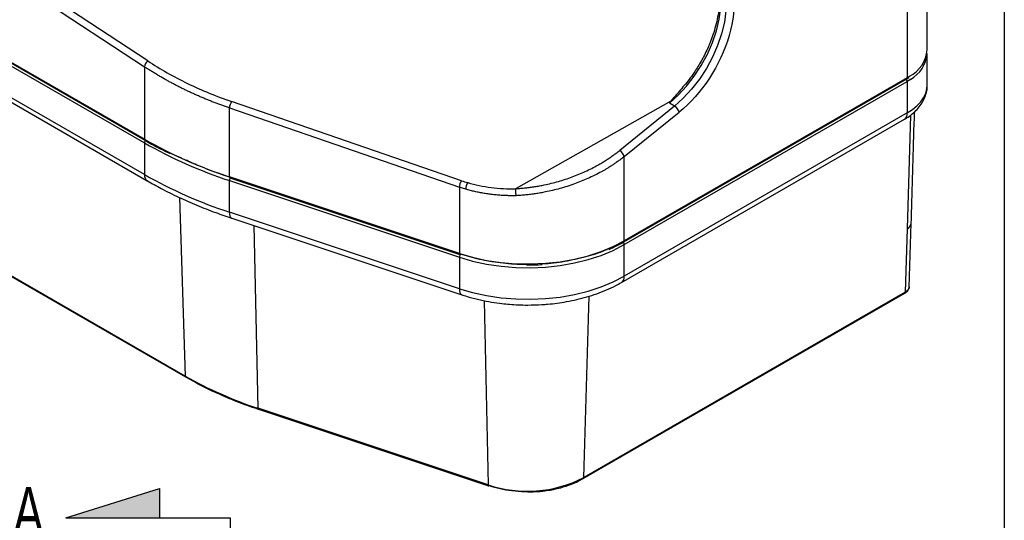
# Model space of a CAD drawing. Header units: millimetres. Extents: x 32 to 1494, y 32 to 1048.
# Tile 25 of 27: x 1149 to 1365, y 657 to 767. Entities that reach past the tile are written whole.
import ezdxf

# ---------------------------------------------------------------- set-up
doc = ezdxf.new("R2010")
doc.units = ezdxf.units.MM
doc.header["$LTSCALE"] = 5
doc.layers.add('DIMENSIONS', color=140, linetype='Continuous', lineweight=25)
doc.layers.add('TEXT', color=140, linetype='Continuous', lineweight=25)
doc.styles.add('SLDTEXTSTYLE0', font='TXT', dxfattribs={"width": 0.7})

# ---------------------------------------------------------------- blocks, each defined once
blk = doc.blocks.new('SW_NOTE_0')
at = {"layer": 'TEXT', "color": 0, "insert": (23.2, 68.2), "char_height": 52.9, "attachment_point": 2, "style": 'SLDTEXTSTYLE0'}
blk.add_mtext('A', dxfattribs=at)
blk = doc.blocks.new('DETAIL-A_RIGHT SIDE')
at = {"layer": 'DIMENSIONS'}
blk.add_hatch(color=256, dxfattribs=at).paths.add_polyline_path([(249.6, -1041.6), (249.6, -1009.1), (146.9, -1041.6)], flags=0)
for p, q in [((146.9, -1041.6), (249.6, -1009.1)), ((249.6, -1009.1), (249.6, -1041.6)), ((146.9, -1041.6), (327.4, -1041.6)), ((327.4, -1041.6), (327.4, -1576.2))]:
    blk.add_line(p, q, dxfattribs=at)
at = {"layer": 'TEXT'}
blk.add_blockref('SW_NOTE_0', (82.6, -1075.9), dxfattribs=at)

msp = doc.modelspace()

# ---------------------------------------------------------------- linework, layer by layer
for p, q in [((1176.463708, 740.969649), (974.017233, 857.839511)), ((974.017233, 857.02297), (1176.463708, 740.153108)), ((974.120807, 857.610589), (1176.567282, 740.740726)), ((1176.463708, 733.212511), (974.017233, 850.082373)), ((974.638676, 848.708839), (1177.08515, 731.838977)), ((1348.334446, 760.625195), (1348.334446, 821.35995)), ((1343.941048, 807.169016), (1343.941048, 754.502134)), ((1185.379302, 688.944406), (982.932827, 805.814269)), ((983.036185, 805.59947), (1185.48266, 688.729608)), ((1149.284374, 774.772508), (1176.463708, 756.884864)), ((1177.192334, 758.194334), (1154.090587, 773.398379)), ((1348.334446, 752.868057), (1348.334446, 759.808654)), ((1176.463708, 756.884864), (1176.463708, 740.969649)), ((1343.941048, 754.502134), (1281.811278, 718.635381)), ((1343.822725, 754.282107), (1344.31935, 754.582607)), ((1343.941048, 754.502134), (1344.445344, 754.807809)), ((1281.707704, 718.406459), (1343.837474, 754.273211)), ((1281.811278, 717.81884), (1343.941048, 753.685593)), ((1344.663314, 754.133098), (1343.941048, 753.685593)), ((1343.941048, 753.685593), (1343.941048, 746.744996)), ((1246.078172, 731.863131), (1195.583416, 749.264692)), ((1292.027355, 749.322878), (1258.075181, 730.127592)), ((1292.833012, 748.256661), (1280.79634, 738.528138)), ((1291.701641, 748.909788), (1292.027355, 749.322878)), ((1292.833012, 748.256661), (1291.701641, 748.909788)), ((1195.103319, 747.845131), (1245.598074, 730.44357)), ((1195.103319, 732.71289), (1195.103319, 747.845131)), ((1281.811278, 737.173538), (1293.84795, 746.902062)), ((1343.941048, 746.744996), (1281.811278, 710.878244)), ((1344.666629, 746.264657), (1343.939755, 721.314548)), ((1281.189836, 709.504709), (1343.319605, 745.371462)), ((1176.463708, 740.153108), (1176.463708, 733.212511)), ((1176.567282, 740.740726), (1176.576697, 740.735686)), ((1281.811278, 718.635381), (1281.811278, 737.173538)), ((1245.598074, 715.883128), (1195.103319, 732.71289)), ((1195.103319, 731.896349), (1245.598074, 715.066587)), ((1195.103319, 724.955752), (1195.103319, 731.896349)), ((1195.19522, 732.488516), (1245.689976, 715.658754)), ((1245.598074, 730.44357), (1245.598074, 715.883128)), ((1184.172174, 728.164955), (1185.379302, 688.944406)), ((1245.598074, 708.12599), (1195.103319, 724.955752)), ((1195.654728, 723.609509), (1246.149484, 706.779747)), ((1344.386368, 708.497552), (1344.818307, 722.531614)), ((1201.407595, 681.844378), (1200.530513, 721.984423)), ((1343.939755, 721.314548), (1343.510735, 707.37534)), ((1281.811278, 710.878244), (1281.811278, 717.81884)), ((1245.598074, 715.066587), (1245.598074, 708.12599)), ((1260.32619, 713.358579), (1260.598074, 713.351515)), ((1272.792326, 666.39534), (1343.407377, 707.160542)), ((1343.510735, 707.37534), (1272.895684, 666.610139)), ((1251.017703, 705.50095), (1251.902351, 665.014617)), ((1272.895684, 666.610139), (1274.123349, 706.49797)), ((1185.502123, 688.741135), (1187.857947, 687.416845)), ((1201.311243, 681.718889), (1201.514801, 681.64957)), ((1251.902351, 665.014617), (1201.407595, 681.844378)), ((1201.499345, 681.634101), (1251.9941, 664.804339)), ((1271.838871, 665.89244), (1272.780944, 666.402445))]:
    msp.add_line(p, q)
at = {"flags": 128}
for points in [[(1291.701641, 748.909788), (1293.632743, 750.637581), (1295.469496, 752.619763), (1297.175064, 754.816583), (1298.715242, 757.183984), (1300.059142, 759.674488), (1301.179813, 762.23815), (1302.054781, 764.823555), (1302.666497, 767.378854), (1303.002694, 769.852802), (1303.056631, 772.195783), (1302.827224, 774.36081), (1302.319075, 776.304464), (1301.542375, 777.987766), (1300.512699, 779.376958)], [(1301.64407, 778.723831), (1302.673745, 777.33464), (1303.450446, 775.651338), (1303.958595, 773.707684), (1304.188001, 771.542656), (1304.134065, 769.199675), (1303.797868, 766.725728), (1303.186151, 764.170429), (1302.311184, 761.585023), (1301.190513, 759.021362), (1299.846612, 756.530857), (1298.306434, 754.163456), (1296.600867, 751.966636), (1294.764114, 749.984454), (1292.833012, 748.256661)], [(1343.941048, 746.744996), (1345.084735, 747.48562), (1346.074157, 748.296909), (1346.896323, 749.16821), (1347.54044, 750.088086), (1347.998051, 751.044459), (1348.263148, 752.024773), (1348.334446, 752.868057)], [(1195.103319, 724.955752), (1195.132141, 724.506673), (1195.217499, 724.13249), (1195.356114, 723.847583), (1195.542658, 723.6629), (1195.654728, 723.609509)], [(1245.598074, 715.883128), (1248.515674, 715.029561), (1251.5769, 714.364431), (1254.745365, 713.895644), (1257.983402, 713.628774), (1261.252521, 713.566993), (1264.51386, 713.711035), (1267.728651, 714.059188), (1270.858679, 714.607313), (1273.866735, 715.348895), (1276.717063, 716.275117), (1279.375779, 717.374971), (1281.811278, 718.635381)], [(1245.598074, 715.066587), (1248.515674, 714.21302), (1251.5769, 713.54789), (1254.745365, 713.079103), (1257.983402, 712.812233), (1261.252521, 712.750452), (1264.51386, 712.894494), (1267.728651, 713.242647), (1270.858679, 713.790772), (1273.866735, 714.532354), (1276.717063, 715.458577), (1279.375779, 716.55843), (1281.811278, 717.81884)], [(1245.598074, 708.12599), (1248.515674, 707.272423), (1251.5769, 706.607293), (1254.745365, 706.138507), (1257.983402, 705.871636), (1261.252521, 705.809855), (1264.51386, 705.953897), (1267.728651, 706.30205), (1270.858679, 706.850175), (1273.866735, 707.591757), (1276.717063, 708.51798), (1279.375779, 709.617833), (1281.811278, 710.878244)], [(1245.598074, 708.12599), (1245.626896, 707.676912), (1245.712255, 707.302729), (1245.85087, 707.017821), (1246.037414, 706.833138), (1246.158117, 706.776957)], [(1185.48266, 688.729608), (1185.487041, 688.727166), (1185.491135, 688.725037)], [(1201.407595, 681.844378), (1201.413851, 681.77304), (1201.429057, 681.714027), (1201.452655, 681.669507), (1201.483778, 681.641116), (1201.499345, 681.634101)], [(1251.902351, 665.014617), (1251.908606, 664.943279), (1251.923813, 664.884266), (1251.947411, 664.839746), (1251.978534, 664.811355), (1251.9941, 664.804339)]]:
    msp.add_lwpolyline(points, dxfattribs=at)
for centre, radius, start, end in [((1341.083377, 761.264072), 7.279159, 297.5073249, 354.96478169), ((1341.000327, 760.527517), 7.369265, 299.80586313, 354.40196443), ((1178.442509, 756.641252), 1.99374, 128.83283464, 172.98159872), ((1343.696047, 754.475091), 0.246489, 305.01333299, 6.2988474), ((1343.167192, 753.649164), 0.774712, 2.69520162, 45.36758539), ((1197.77067, 747.733994), 2.669666, 145.01466285, 177.61409953), ((1291.652113, 746.314346), 2.273128, 14.98400703, 58.70101536), ((1342.513991, 746.563304), 1.438577, 304.05635082, 7.25582957), ((1176.701551, 740.939367), 0.239763, 172.74417042, 235.94364918), ((1226.715291, 829.244641), 101.57606, 240.34879284, 251.86754508), ((1177.231316, 740.118178), 0.768402, 122.60547834, 177.39452151), ((1226.715291, 828.428101), 101.57606, 240.34879284, 251.86754508), ((1279.615441, 736.585822), 2.273128, 14.98400703, 58.70101536), ((1177.888552, 733.030295), 1.436448, 172.71229695, 236.26190518), ((1226.715291, 821.487504), 101.57606, 240.34879284, 251.86754508), ((1195.32038, 732.670788), 0.221107, 169.02316422, 235.52397192), ((1196.197485, 731.866466), 1.094574, 147.11222574, 178.43559416), ((1248.265426, 730.332433), 2.669666, 145.01466285, 177.61409953), ((1249.884406, 729.927132), 2.885295, 148.51165696, 178.61095256), ((1343.294291, 722.706177), 1.534033, 294.88276569, 353.44247742), ((1281.04367, 717.78391), 0.768402, 2.60547849, 57.39452166), ((1281.574389, 718.604874), 0.238845, 303.22782851, 7.33843959), ((1245.815136, 715.841027), 0.221107, 169.02316422, 235.52397192), ((1246.635108, 715.04932), 1.037178, 139.36051522, 179.04605413), ((1245.716429, 715.817637), 0.16107, 260.54725164, 324.81718884), ((1280.386778, 710.695946), 1.436117, 303.68837055, 7.29266713), ((1343.267444, 707.360142), 0.243765, 305.03293812, 3.57447378), ((1185.622593, 688.929209), 0.243765, 176.42552622, 234.96706188), ((1228.590887, 764.85251), 87.345757, 240.34879284, 251.86754508), ((1260.49524, 690.861635), 27.237953, 251.61051909, 297.08188561), ((1272.665386, 666.589057), 0.231261, 301.85617379, 5.23031788), ((1252.020083, 664.964348), 0.162105, 260.77673324, 324.58770724)]:
    msp.add_arc(centre, radius, start, end)
for points, knots in [([(1303.187672, 779.197262), (1306.090699, 776.085551), (1306.705565, 770.282748), (1302.938991, 757.258563), (1298.810937, 750.913348), (1293.84795, 746.902062)], [0, 0, 0, 0, 0.5, 0.5, 1, 1, 1, 1]), ([(1300.404678, 779.400356), (1300.603826, 779.176627), (1301.080621, 778.640982), (1301.673578, 777.547591), (1302.191789, 776.181216), (1302.540745, 774.644781), (1302.721758, 772.965962), (1302.72988, 771.165573), (1302.565558, 769.274065), (1302.234483, 767.329699), (1301.754234, 765.391727), (1301.164714, 763.55089), (1300.544321, 761.942872), (1299.8993, 760.483466), (1299.239517, 759.138751), (1298.733443, 758.236869), (1298.489743, 757.802567)], [0, 0, 0, 0, 0.0597615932, 0.1430795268, 0.2247655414, 0.3056042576, 0.3860135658, 0.4660751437, 0.5457314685, 0.6246292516, 0.701872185, 0.7749969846, 0.8399197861, 0.8898592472, 0.9469616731, 1, 1, 1, 1]), ([(1195.103319, 747.845131), (1194.822627, 747.942689), (1194.261041, 748.137874), (1193.425184, 748.439845), (1192.593856, 748.748646), (1191.76765, 749.064909), (1190.946544, 749.388434), (1190.130683, 749.719241), (1189.320164, 750.057293), (1188.515098, 750.402565), (1187.715591, 750.755029), (1186.921753, 751.114657), (1186.133688, 751.48142), (1185.351504, 751.855287), (1184.575307, 752.236229), (1183.805203, 752.624212), (1183.041296, 753.019207), (1182.283693, 753.421178), (1181.532497, 753.830094), (1180.787813, 754.245919), (1180.049741, 754.668616), (1179.318398, 755.098161), (1178.593836, 755.534475), (1177.876346, 755.977674), (1177.165322, 756.42715), (1176.697644, 756.73225), (1176.463708, 756.884864)], [0, 0, 0, 0, 0.04130564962, 0.08264094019, 0.12400611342, 0.16540141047, 0.20682707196, 0.24828333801, 0.2897704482, 0.33128864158, 0.37283815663, 0.41441923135, 0.45603210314, 0.4976770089, 0.53935418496, 0.5810638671, 0.62280629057, 0.66458169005, 0.70639029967, 0.74823235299, 0.79010808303, 0.83201772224, 0.87396150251, 0.91593965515, 0.95795241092, 1, 1, 1, 1]), ([(1177.192334, 758.194334), (1179.932119, 756.391188), (1182.85145, 754.736285), (1188.999353, 751.75122), (1192.22788, 750.42108), (1195.583416, 749.264692)], [0, 0, 0, 0, 0.5, 0.5, 1, 1, 1, 1]), ([(1298.489743, 757.802567), (1298.046213, 757.067941), (1297.423448, 756.036444), (1296.408762, 754.596184), (1295.514073, 753.411959), (1294.782372, 752.56694), (1294.411919, 752.139115)], [0, 0, 0, 0, 0.3627836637, 0.5093888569, 0.7516082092, 1, 1, 1, 1]), ([(1343.312628, 745.376958), (1343.366527, 745.404988), (1343.88213, 745.673114), (1344.744981, 746.294138), (1345.869995, 747.252132), (1346.815668, 748.346894), (1347.572603, 749.556911), (1348.084145, 750.875123), (1348.339613, 752.016602), (1348.306885, 752.703538), (1348.29666, 752.918157)], [0, 0, 0, 0, 0.017440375, 0.1668345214, 0.3181760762, 0.470424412, 0.6227931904, 0.7754053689, 0.929829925, 1, 1, 1, 1]), ([(1294.41572, 752.135903), (1294.035574, 751.687055), (1293.240911, 750.748778), (1292.443372, 749.811688), (1292.027355, 749.322878)], [0, 0, 0, 0, 0.4783746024, 1, 1, 1, 1]), ([(1344.818286, 722.53093), (1344.956001, 727.047865), (1345.204984, 735.214312), (1345.433381, 743.366444), (1345.53545, 747.009559)], [0, 0, 0, 0, 0.5531088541, 1, 1, 1, 1]), ([(1176.582565, 740.749729), (1177.535442, 740.201936), (1179.311557, 739.180876), (1181.227687, 738.249312), (1182.115824, 737.817527)], [0, 0, 0, 0, 0.5364947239, 1, 1, 1, 1]), ([(1184.632117, 736.808494), (1183.924032, 737.097649), (1183.130874, 737.421544), (1182.419267, 737.801544), (1182.342941, 737.842303)], [0, 0, 0, 0, 0.89274124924, 1, 1, 1, 1]), ([(1258.075181, 730.127592), (1258.246579, 730.138247), (1258.589163, 730.159544), (1259.10334, 730.199568), (1259.617252, 730.245481), (1260.13095, 730.297862), (1260.644421, 730.356556), (1261.157668, 730.421605), (1261.67069, 730.492997), (1262.183487, 730.570736), (1262.696059, 730.65482), (1263.208404, 730.74525), (1263.720532, 730.842028), (1265.10718, 731.121352), (1267.351659, 731.674378), (1270.376186, 732.666047), (1273.282493, 733.867536), (1275.414994, 734.953568), (1276.860681, 735.789405), (1277.695042, 736.302389), (1278.506417, 736.832508), (1279.294212, 737.380133), (1280.060752, 737.94391), (1280.550929, 738.333224), (1280.79634, 738.528138)], [0, 0, 0, 0, 0.0205060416, 0.0409868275, 0.0614488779, 0.0818987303, 0.1023429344, 0.122788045, 0.1432406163, 0.1637071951, 0.1841943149, 0.2047084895, 0.2252562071, 0.2458439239, 0.3720410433, 0.4984979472, 0.6251375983, 0.7519606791, 0.7933674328, 0.8346795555, 0.8759478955, 0.9172234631, 0.9585572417, 1, 1, 1, 1]), ([(1195.1123, 732.643227), (1192.95666, 733.386735), (1189.681657, 734.516324), (1186.692593, 735.881663), (1185.670962, 736.348322)], [0, 0, 0, 0, 0.658210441, 1, 1, 1, 1]), ([(1281.811278, 737.173538), (1281.677887, 737.067951), (1281.415619, 736.86035), (1281.020083, 736.559674), (1280.632521, 736.27326), (1280.253091, 736.001117), (1279.8827, 735.742789), (1279.522004, 735.497939), (1279.171669, 735.266208), (1278.832305, 735.047249), (1278.504482, 734.840719), (1278.188734, 734.646284), (1277.885554, 734.463621), (1277.595402, 734.292416), (1277.318704, 734.132367), (1277.055847, 733.983178), (1275.912672, 733.345994), (1273.905942, 732.346643), (1270.835884, 731.106174), (1267.729694, 730.114923), (1265.198056, 729.509975), (1263.407745, 729.172878), (1262.31639, 728.995226), (1261.236207, 728.846282), (1260.168683, 728.725873), (1259.114959, 728.630826), (1258.418376, 728.589259), (1258.072428, 728.568615)], [0, 0, 0, 0, 0.0216634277, 0.0425936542, 0.062790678, 0.0822544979, 0.1009851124, 0.1189825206, 0.1362467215, 0.1527777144, 0.1685754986, 0.183640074, 0.1979714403, 0.211569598, 0.2244345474, 0.2365662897, 0.2479648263, 0.3816552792, 0.5014031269, 0.6316778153, 0.7540914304, 0.7964248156, 0.8382176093, 0.8794706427, 0.92018478, 0.9603609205, 1, 1, 1, 1]), ([(1177.098829, 731.847446), (1178.099264, 731.278853), (1180.302846, 730.026457), (1183.931547, 728.239825), (1187.928175, 726.469989), (1191.834783, 724.918829), (1194.470041, 724.024702), (1195.664122, 723.619557)], [0, 0, 0, 0, 0.1786908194, 0.3935885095, 0.6082021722, 0.822469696, 1, 1, 1, 1]), ([(1247.42398, 731.434194), (1249.072375, 730.950299), (1250.801681, 730.591336), (1254.358389, 730.136451), (1256.185684, 730.040584), (1258.028257, 730.078003)], [0, 0, 0, 0, 0.5, 0.5, 1, 1, 1, 1]), ([(1246.999958, 729.997075), (1246.842437, 730.044093), (1246.527368, 730.138137), (1246.05997, 730.287001), (1245.752049, 730.391377), (1245.598074, 730.44357)], [0, 0, 0, 0, 0.3332744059, 0.6666060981, 1, 1, 1, 1]), ([(1258.072428, 728.568615), (1257.887098, 728.565984), (1257.516712, 728.560727), (1256.962632, 728.562592), (1256.410414, 728.571566), (1255.860307, 728.588312), (1255.312479, 728.612606), (1254.767114, 728.644459), (1254.224392, 728.683815), (1253.68449, 728.730637), (1253.147585, 728.784877), (1252.613851, 728.84649), (1252.083457, 728.915427), (1251.556575, 728.991639), (1251.033371, 729.075073), (1250.514009, 729.165678), (1249.998652, 729.263398), (1249.487459, 729.368174), (1248.980595, 729.479961), (1248.478186, 729.598653), (1247.980494, 729.72436), (1247.487259, 729.85639), (1247.162325, 729.950199), (1246.999958, 729.997075)], [0, 0, 0, 0, 0.0482896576, 0.0965077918, 0.1446550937, 0.1927322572, 0.2407399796, 0.2886789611, 0.3365499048, 0.3843535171, 0.432090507, 0.4797615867, 0.5273674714, 0.5749088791, 0.6223865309, 0.6698011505, 0.7171534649, 0.7644442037, 0.8116740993, 0.8588438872, 0.9059543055, 0.9530060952, 1, 1, 1, 1]), ([(1258.072428, 728.568615), (1258.068634, 728.599087), (1258.060939, 728.660904), (1258.050521, 728.761648), (1258.040921, 728.868959), (1258.032398, 728.98225), (1258.025078, 729.099945), (1258.01911, 729.220462), (1258.013577, 729.366657), (1258.010135, 729.53925), (1258.011155, 729.73238), (1258.016757, 729.917713), (1258.024418, 730.024496), (1258.028257, 730.078003)], [0, 0, 0, 0, 0.06706901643, 0.13605564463, 0.20672597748, 0.27880350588, 0.35197363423, 0.42589059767, 0.50018650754, 0.61976250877, 0.74437851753, 0.8719122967, 1, 1, 1, 1]), ([(1258.075181, 730.127592), (1258.062152, 730.119947), (1258.039319, 730.106549), (1258.03158, 730.086578), (1258.028257, 730.078003)], [0, 0, 0, 0, 0.57062531, 1, 1, 1, 1]), ([(1278.411472, 716.7759), (1278.937639, 717.003945), (1280.095669, 717.505844), (1281.134808, 718.090886), (1281.701801, 718.410107)], [0, 0, 0, 0, 0.4543636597, 1, 1, 1, 1]), ([(1260.310579, 713.478403), (1260.02866, 713.469055), (1258.108766, 713.405392), (1254.603309, 713.751826), (1249.991419, 714.478185), (1247.210499, 715.314906), (1245.848074, 715.724831)], [0, 0, 0, 0, 0.0559026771, 0.3807034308, 0.6965949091, 1, 1, 1, 1]), ([(1278.085014, 716.766325), (1278.045303, 716.746633), (1276.795897, 716.127081), (1273.868722, 715.204396), (1269.347635, 714.146508), (1265.894759, 713.617158), (1264.01563, 713.576297), (1263.798915, 713.571584)], [0, 0, 0, 0, 0.01013224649, 0.31878425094, 0.63614135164, 0.95803709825, 1, 1, 1, 1]), ([(1260.598074, 713.351515), (1261.661987, 713.361684), (1262.737779, 713.371967), (1263.802757, 713.451603), (1263.814518, 713.452483)], [0, 0, 0, 0, 0.9889570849, 1, 1, 1, 1]), ([(1260.598074, 704.537597), (1261.640872, 704.555467), (1263.107621, 704.580603), (1265.258023, 704.748213), (1267.078957, 704.948756), (1269.211115, 705.281947), (1271.394302, 705.730654), (1273.605842, 706.307782), (1275.795738, 707.012133), (1277.920301, 707.848616), (1279.730509, 708.681191), (1280.764133, 709.280333), (1281.172293, 709.516925)], [0, 0, 0, 0, 0.13794072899, 0.1940207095, 0.28683252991, 0.38278683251, 0.48529363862, 0.59176878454, 0.70120304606, 0.81281518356, 0.92608389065, 1, 1, 1, 1]), ([(1343.407464, 707.160592), (1343.547115, 707.251953), (1343.828897, 707.436297), (1344.133251, 707.785125), (1344.339806, 708.169092), (1344.372355, 708.437858), (1344.388672, 708.57259)], [0, 0, 0, 0, 0.2449922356, 0.4943365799, 0.7465127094, 1, 1, 1, 1]), ([(1344.383665, 708.573103), (1344.371892, 708.465111), (1344.347549, 708.241801), (1344.116237, 707.812044), (1343.750682, 707.548396), (1343.510735, 707.37534)], [0, 0, 0, 0, 0.2434444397, 0.5034045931, 1, 1, 1, 1]), ([(1246.164071, 706.795452), (1246.68593, 706.62058), (1247.999141, 706.180531), (1250.186792, 705.641822), (1252.598861, 705.171135), (1254.744593, 704.87119), (1256.701341, 704.68044), (1258.58754, 704.561465), (1259.912619, 704.545735), (1260.598074, 704.537597)], [0, 0, 0, 0, 0.11854253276, 0.29830125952, 0.46906408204, 0.6228552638, 0.73625712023, 0.86356732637, 1, 1, 1, 1]), ([(1187.857947, 687.416845), (1187.8722, 687.408828), (1188.992538, 686.778666), (1190.746708, 685.923769), (1192.557714, 685.134686), (1193.137283, 684.882159)], [0, 0, 0, 0, 0.0086856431, 0.6827537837, 1, 1, 1, 1]), ([(1193.137283, 684.882159), (1193.781098, 684.593516), (1195.640564, 683.759857), (1198.370461, 682.701151), (1200.506563, 681.987663), (1201.311243, 681.718889)], [0, 0, 0, 0, 0.24817731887, 0.71678468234, 1, 1, 1, 1]), ([(1260.598074, 663.472246), (1261.400927, 663.489966), (1262.526428, 663.514806), (1264.160857, 663.679136), (1265.525397, 663.872997), (1267.098099, 664.192267), (1268.677164, 664.614195), (1270.220138, 665.157518), (1271.28468, 665.589418), (1271.787315, 665.86425), (1271.838871, 665.89244)], [0, 0, 0, 0, 0.19682928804, 0.27593071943, 0.40661264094, 0.54104248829, 0.6839705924, 0.83167577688, 0.98273443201, 1, 1, 1, 1]), ([(1252.152199, 664.870415), (1252.932328, 664.635795), (1254.52469, 664.156897), (1257.16544, 663.73934), (1259.222424, 663.540842), (1260.37157, 663.580759), (1260.582785, 663.588096)], [0, 0, 0, 0, 0.29826310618, 0.60880098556, 0.92809714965, 1, 1, 1, 1])]:
    msp.add_open_spline(points, degree=3, knots=knots)
msp.add_open_spline([(1246.078172, 731.863131), (1246.5202, 731.710798), (1246.969014, 731.567752), (1247.42398, 731.434194)], degree=3)
at = {"layer": 'TEXT'}
msp.add_line((1365.25, 1047.75), (1365.25, 31.75), dxfattribs=at)

# ---------------------------------------------------------------- block references
at = {"color": 7, "linetype": 'Continuous', "xscale": 0.2, "yscale": 0.2, "zscale": 0.2}
msp.add_blockref('DETAIL-A_RIGHT SIDE', (1129.823233, 866.063883), dxfattribs=at)

doc.saveas('drawing.dxf')
